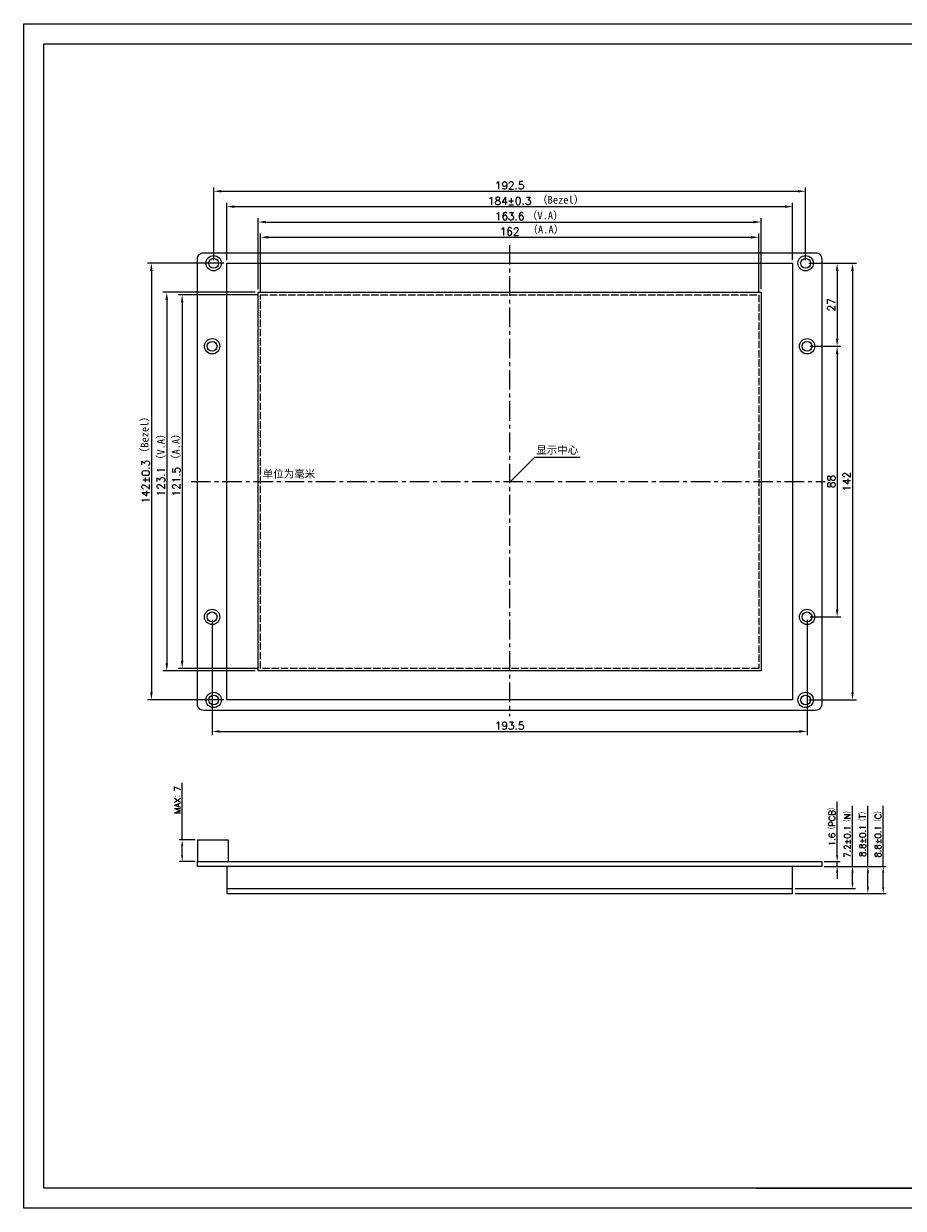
# Model space of a CAD drawing. Header units: millimetres. Extents: x 3817 to 4370, y -2508 to -2123.
# Tile 1 of 2: x 3817 to 4103, y -2508 to -2123. Entities that reach past the tile are written whole.
import ezdxf

# ---------------------------------------------------------------- set-up
doc = ezdxf.new("R2010")
doc.units = ezdxf.units.MM
doc.header["$LTSCALE"] = 0.2
for name, pattern in [('ACAD_ISO02W100', [15, 12, -3]), ('CENTER', [50.8, 31.75, -6.35, 6.35, -6.35]), ('CENTER2', [28.574999, 19.049999, -3.175, 3.175, -3.175])]:
    doc.linetypes.add(name, pattern=pattern)
doc.layers.get('0').update_dxf_attribs({"lineweight": 18})
doc.styles.get("Standard").update_dxf_attribs({"font": 'txt.shx', "bigfont": 'gbcbig.shx'})
doc.dimstyles.new('ISO-25', dxfattribs={"dimtxt": 2.5, "dimasz": 2.5, "dimexe": 1.25, "dimexo": 1, "dimtad": 1, "dimdec": 1, "dimdsep": 46, "dimtxsty": 'Standard', "dimcen": 2.5, "dimdle": 5, "dimadec": 0, "dimazin": 0, "dimtfac": 1, "dimtdec": 1, "dimtmove": 0, "dimatfit": 3, "dimfxl": 0, "dimarcsym": 0})

# ---------------------------------------------------------------- blocks, each defined once
blk = doc.blocks.new('*X3')
for points in [[(3881.69, -2177.01), (3881.69, -2177.84), (3879.19, -2177.43)], [(4069.19, -2177.01), (4069.19, -2177.84), (4071.69, -2177.43)]]:
    blk.add_hatch(color=0).paths.add_polyline_path(points, flags=0)
at = {"color": 0, "linetype": 'Continuous', "lineweight": -2}
for p, q in [((3879.19, -2199.83), (3879.19, -2176.18)), ((4071.69, -2199.83), (4071.69, -2176.18)), ((3881.69, -2177.43), (4069.19, -2177.43))]:
    blk.add_line(p, q, dxfattribs=at)
at = {"color": 0, "insert": (3975.44, -2175.55), "char_height": 2.5, "width": 28.9286, "attachment_point": 5}
blk.add_mtext('192.5', dxfattribs=at)
blk = doc.blocks.new('*X14')
for points in [[(4086.52, -2203.33), (4087.35, -2203.33), (4086.94, -2200.83)], [(4086.52, -2340.33), (4087.35, -2340.33), (4086.94, -2342.83)]]:
    blk.add_hatch(color=0).paths.add_polyline_path(points, flags=0)
at = {"color": 0, "linetype": 'Continuous', "lineweight": -2}
for p, q in [((4072.69, -2200.83), (4088.19, -2200.83)), ((4086.94, -2203.33), (4086.94, -2340.33)), ((4072.69, -2342.83), (4088.19, -2342.83))]:
    blk.add_line(p, q, dxfattribs=at)
at = {"color": 0, "insert": (4085.06, -2271.83), "char_height": 2.5, "width": 18.2143, "attachment_point": 5, "rotation": 90}
blk.add_mtext('142', dxfattribs=at)
blk = doc.blocks.new('*X15')
for points in [[(3858.52, -2203.33), (3859.35, -2203.33), (3858.94, -2200.83)], [(3858.52, -2340.33), (3859.35, -2340.33), (3858.94, -2342.83)]]:
    blk.add_hatch(color=0).paths.add_polyline_path(points, flags=0)
at = {"color": 0, "linetype": 'Continuous', "lineweight": -2}
for p, q in [((3882.44, -2200.83), (3857.69, -2200.83)), ((3858.94, -2203.33), (3858.94, -2340.33)), ((3882.44, -2342.83), (3857.69, -2342.83))]:
    blk.add_line(p, q, dxfattribs=at)
at = {"color": 0, "insert": (3857.06, -2271.83), "char_height": 2.5, "width": 45.3571, "attachment_point": 5, "rotation": 90}
blk.add_mtext('142%%P0.3', dxfattribs=at)
blk = doc.blocks.new('*X16')
for points in [[(3896.94, -2191.97), (3896.94, -2192.81), (3894.44, -2192.39)], [(4053.94, -2191.97), (4053.94, -2192.81), (4056.44, -2192.39)]]:
    blk.add_hatch(color=0).paths.add_polyline_path(points, flags=0)
at = {"color": 0, "linetype": 'Continuous', "lineweight": -2}
for p, q in [((3894.44, -2210.08), (3894.44, -2191.14)), ((4056.44, -2210.08), (4056.44, -2191.14)), ((3896.94, -2192.39), (4053.94, -2192.39))]:
    blk.add_line(p, q, dxfattribs=at)
at = {"color": 0, "insert": (3975.44, -2190.51), "char_height": 2.5, "width": 18.2143, "attachment_point": 5}
blk.add_mtext('162', dxfattribs=at)
blk = doc.blocks.new('*X17')
for points in [[(3868.52, -2213.58), (3869.35, -2213.58), (3868.94, -2211.08)], [(3868.52, -2330.08), (3869.35, -2330.08), (3868.94, -2332.58)]]:
    blk.add_hatch(color=0).paths.add_polyline_path(points, flags=0)
at = {"color": 0, "linetype": 'Continuous', "lineweight": -2}
for p, q in [((3893.44, -2211.08), (3867.69, -2211.08)), ((3868.94, -2213.58), (3868.94, -2330.08)), ((3893.44, -2332.58), (3867.69, -2332.58))]:
    blk.add_line(p, q, dxfattribs=at)
at = {"color": 0, "insert": (3867.06, -2271.83), "char_height": 2.5, "width": 28.9286, "attachment_point": 5, "rotation": 90}
blk.add_mtext('121.5', dxfattribs=at)
blk = doc.blocks.new('*X18')
for points in [[(3863.52, -2212.78), (3864.35, -2212.78), (3863.94, -2210.28)], [(3863.52, -2330.88), (3864.35, -2330.88), (3863.94, -2333.38)]]:
    blk.add_hatch(color=0).paths.add_polyline_path(points, flags=0)
at = {"color": 0, "linetype": 'Continuous', "lineweight": -2}
for p, q in [((3892.64, -2210.28), (3862.69, -2210.28)), ((3863.94, -2212.78), (3863.94, -2330.88)), ((3892.64, -2333.38), (3862.69, -2333.38))]:
    blk.add_line(p, q, dxfattribs=at)
at = {"color": 0, "insert": (3862.06, -2271.83), "char_height": 2.5, "width": 26.7857, "attachment_point": 5, "rotation": 90}
blk.add_mtext('123.1', dxfattribs=at)
blk = doc.blocks.new('*X19')
for points in [[(3896.14, -2187.01), (3896.14, -2187.84), (3893.64, -2187.43)], [(4054.74, -2187.01), (4054.74, -2187.84), (4057.24, -2187.43)]]:
    blk.add_hatch(color=0).paths.add_polyline_path(points, flags=0)
at = {"color": 0, "linetype": 'Continuous', "lineweight": -2}
for p, q in [((3893.64, -2209.28), (3893.64, -2186.18)), ((3896.14, -2187.43), (4054.74, -2187.43)), ((4057.24, -2209.28), (4057.24, -2186.18))]:
    blk.add_line(p, q, dxfattribs=at)
at = {"color": 0, "insert": (3975.44, -2185.55), "char_height": 2.5, "width": 28.9286, "attachment_point": 5}
blk.add_mtext('163.6', dxfattribs=at)
blk = doc.blocks.new('*X20')
for points in [[(3885.94, -2182.01), (3885.94, -2182.84), (3883.44, -2182.43)], [(4064.94, -2182.01), (4064.94, -2182.84), (4067.44, -2182.43)]]:
    blk.add_hatch(color=0).paths.add_polyline_path(points, flags=0)
at = {"color": 0, "linetype": 'Continuous', "lineweight": -2}
for p, q in [((3883.44, -2199.83), (3883.44, -2181.18)), ((3885.94, -2182.43), (4064.94, -2182.43)), ((4067.44, -2199.83), (4067.44, -2181.18))]:
    blk.add_line(p, q, dxfattribs=at)
at = {"color": 0, "insert": (3975.44, -2180.55), "char_height": 2.5, "width": 45.3571, "attachment_point": 5}
blk.add_mtext('184%%P0.3', dxfattribs=at)
blk = doc.blocks.new('*X21')
for points in [[(4081.52, -2230.33), (4082.35, -2230.33), (4081.94, -2227.83)], [(4081.52, -2313.33), (4082.35, -2313.33), (4081.94, -2315.83)]]:
    blk.add_hatch(color=0).paths.add_polyline_path(points, flags=0)
at = {"color": 0, "linetype": 'Continuous', "lineweight": -2}
for p, q in [((4073.18, -2227.83), (4083.19, -2227.83)), ((4081.94, -2230.33), (4081.94, -2313.33)), ((4073.18, -2315.83), (4083.19, -2315.83))]:
    blk.add_line(p, q, dxfattribs=at)
at = {"color": 0, "insert": (4080.06, -2271.83), "char_height": 2.5, "width": 12.1429, "attachment_point": 5, "rotation": 90}
blk.add_mtext('88', dxfattribs=at)
blk = doc.blocks.new('*X22')
for points in [[(4081.52, -2203.33), (4082.35, -2203.33), (4081.94, -2200.83)], [(4081.52, -2225.33), (4082.35, -2225.33), (4081.94, -2227.83)]]:
    blk.add_hatch(color=0).paths.add_polyline_path(points, flags=0)
at = {"color": 0, "linetype": 'Continuous', "lineweight": -2}
for p, q in [((4072.69, -2200.83), (4083.19, -2200.83)), ((4081.94, -2203.33), (4081.94, -2225.33)), ((4073.18, -2227.83), (4083.19, -2227.83))]:
    blk.add_line(p, q, dxfattribs=at)
at = {"color": 0, "insert": (4080.06, -2214.33), "char_height": 2.5, "width": 12.1429, "attachment_point": 5, "rotation": 90}
blk.add_mtext('27', dxfattribs=at)
blk = doc.blocks.new('*X23')
for points in [[(3881.18, -2352.65), (3881.18, -2353.48), (3878.68, -2353.06)], [(4069.68, -2352.65), (4069.68, -2353.48), (4072.18, -2353.06)]]:
    blk.add_hatch(color=0).paths.add_polyline_path(points, flags=0)
at = {"color": 0, "linetype": 'Continuous', "lineweight": -2}
for p, q in [((3878.68, -2316.83), (3878.68, -2354.31)), ((4072.18, -2316.83), (4072.18, -2354.31)), ((3881.18, -2353.06), (4069.68, -2353.06))]:
    blk.add_line(p, q, dxfattribs=at)
at = {"color": 0, "insert": (3975.43, -2351.19), "char_height": 2.5, "width": 28.9286, "attachment_point": 5}
blk.add_mtext('193.5', dxfattribs=at)
blk = doc.blocks.new('*X24')
for points in [[(4081.6, -2393.34), (4082.27, -2393.34), (4081.94, -2395.34)], [(4081.6, -2398.94), (4082.27, -2398.94), (4081.94, -2396.94)]]:
    blk.add_hatch(color=0).paths.add_polyline_path(points, flags=0)
at = {"color": 0, "linetype": 'Continuous', "lineweight": -2}
for p, q in [((4081.94, -2393.34), (4081.94, -2375.94)), ((4077.74, -2395.34), (4082.94, -2395.34)), ((4081.94, -2396.94), (4081.94, -2395.34)), ((4077.74, -2396.94), (4082.94, -2396.94)), ((4081.94, -2398.94), (4081.94, -2400.94))]:
    blk.add_line(p, q, dxfattribs=at)
at = {"color": 0, "lineweight": 0, "insert": (4080.29, -2383.49), "char_height": 2, "width": 40, "attachment_point": 5, "rotation": 90}
blk.add_mtext('1.6（PCB）', dxfattribs=at)
blk = doc.blocks.new('*X25')
for points in [[(4086.6, -2398.94), (4087.27, -2398.94), (4086.94, -2396.94)], [(4086.6, -2402.14), (4087.27, -2402.14), (4086.94, -2404.14)]]:
    blk.add_hatch(color=0).paths.add_polyline_path(points, flags=0)
at = {"color": 0, "linetype": 'Continuous', "lineweight": -2}
for p, q in [((4086.94, -2396.94), (4086.94, -2377.21)), ((4077.74, -2396.94), (4087.94, -2396.94)), ((4086.94, -2402.14), (4086.94, -2398.94)), ((4068.24, -2404.14), (4087.94, -2404.14))]:
    blk.add_line(p, q, dxfattribs=at)
at = {"color": 0, "lineweight": 0, "insert": (4085.29, -2385.93), "char_height": 2, "width": 50.8571, "attachment_point": 5, "rotation": 90}
blk.add_mtext('7.2%%P0.1（N）', dxfattribs=at)
blk = doc.blocks.new('*X26')
for points in [[(4091.6, -2398.94), (4092.27, -2398.94), (4091.94, -2396.94)], [(4091.6, -2403.74), (4092.27, -2403.74), (4091.94, -2405.74)]]:
    blk.add_hatch(color=0).paths.add_polyline_path(points, flags=0)
at = {"color": 0, "linetype": 'Continuous', "lineweight": -2}
for p, q in [((4091.94, -2396.94), (4091.94, -2377.21)), ((4077.74, -2396.94), (4092.94, -2396.94)), ((4091.94, -2403.74), (4091.94, -2398.94)), ((4068.24, -2405.74), (4092.94, -2405.74))]:
    blk.add_line(p, q, dxfattribs=at)
at = {"color": 0, "lineweight": 0, "insert": (4090.29, -2385.93), "char_height": 2, "width": 49.1429, "attachment_point": 5, "rotation": 90}
blk.add_mtext('8.8%%P0.1（T）', dxfattribs=at)
blk = doc.blocks.new('*X27')
for points in [[(3868.6, -2390.34), (3869.27, -2390.34), (3868.94, -2388.34)], [(3868.6, -2393.34), (3869.27, -2393.34), (3868.94, -2395.34)]]:
    blk.add_hatch(color=0).paths.add_polyline_path(points, flags=0)
at = {"color": 0, "linetype": 'Continuous', "lineweight": -2}
for p, q in [((3868.94, -2388.34), (3868.94, -2369.77)), ((3873.14, -2388.34), (3867.94, -2388.34)), ((3868.94, -2393.34), (3868.94, -2390.34)), ((3873.14, -2395.34), (3867.94, -2395.34))]:
    blk.add_line(p, q, dxfattribs=at)
at = {"color": 0, "lineweight": 0, "insert": (3867.41, -2375.36), "char_height": 2, "width": 26.5714, "attachment_point": 5, "rotation": 90}
blk.add_mtext('MAX：7', dxfattribs=at)
blk = doc.blocks.new('*X28')
for points in [[(4096.6, -2398.94), (4097.27, -2398.94), (4096.94, -2396.94)], [(4096.6, -2403.74), (4097.27, -2403.74), (4096.94, -2405.74)]]:
    blk.add_hatch(color=0).paths.add_polyline_path(points, flags=0)
at = {"color": 0, "linetype": 'Continuous', "lineweight": -2}
for p, q in [((4096.94, -2396.94), (4096.94, -2377.21)), ((4077.74, -2396.94), (4097.94, -2396.94)), ((4096.94, -2403.74), (4096.94, -2398.94)), ((4068.24, -2405.74), (4097.94, -2405.74))]:
    blk.add_line(p, q, dxfattribs=at)
at = {"color": 0, "lineweight": 0, "insert": (4095.29, -2385.93), "char_height": 2, "width": 50.5714, "attachment_point": 5, "rotation": 90}
blk.add_mtext('8.8%%P0.1（C）', dxfattribs=at)

msp = doc.modelspace()

# ---------------------------------------------------------------- linework, layer by layer
at = {"linetype": 'CENTER'}
for p, q in [((3975.437, -2194.908), (3975.437, -2348.14)), ((3871.819, -2271.827), (4078.002, -2271.827))]:
    msp.add_line(p, q, dxfattribs=at)
for p, q in [((3883.437, -2200.827), (3893.437, -2200.827)), ((3883.437, -2404.143), (3883.437, -2405.743)), ((3883.437, -2405.743), (4067.437, -2405.743)), ((4067.437, -2405.743), (4067.437, -2404.143)), ((4055.572, -2501.591), (4220.666, -2501.591))]:
    msp.add_line(p, q)
at = {"lineweight": 0}
for p, q in [((3975.437, -2272.087), (3983.657, -2263.876)), ((3983.657, -2263.876), (3998.427, -2263.876)), ((3873.937, -2388.343), (3883.937, -2388.343)), ((3873.937, -2388.343), (3873.937, -2395.343)), ((3883.937, -2388.343), (3883.937, -2395.343))]:
    msp.add_line(p, q, dxfattribs=at)
for points in [[(3817.403, -2122.943), (4369.914, -2122.943), (4369.914, -2508.122), (3817.403, -2508.122)], [(4363.384, -2501.591), (3823.903, -2501.591), (3823.903, -2129.443), (4363.384, -2129.443)], [(3883.437, -2200.827), (4067.437, -2200.827), (4067.437, -2342.827), (3883.437, -2342.827)], [(4057.237, -2333.377), (3893.637, -2333.377), (3893.637, -2210.277), (4057.237, -2210.277)], [(3873.937, -2395.343), (4076.937, -2395.343), (4076.937, -2396.943), (3873.937, -2396.943)], [(4067.437, -2396.943), (3883.437, -2396.943), (3883.437, -2404.143), (4067.437, -2404.143)]]:
    msp.add_lwpolyline(points, close=True)
msp.add_lwpolyline([(4074.937, -2346.227), (3875.937, -2346.227, -0.4142136), (3873.937, -2344.227), (3873.937, -2199.427, -0.4142136), (3875.937, -2197.427), (4074.937, -2197.427, -0.4142136), (4076.937, -2199.427), (4076.937, -2344.227, -0.4142136)], format="xyb", close=True)
at = {"color": 1, "linetype": 'ACAD_ISO02W100'}
msp.add_lwpolyline([(3894.437, -2211.077), (4056.437, -2211.077), (4056.437, -2332.577), (3894.437, -2332.577)], close=True, dxfattribs=at)
for centre, radius in [((3879.187, -2200.827), 2.5), ((3879.187, -2200.827), 1.6), ((4071.687, -2200.827), 2.5), ((4071.687, -2200.827), 1.6), ((3878.682, -2227.827), 2.5), ((3878.682, -2227.827), 1.6), ((4072.182, -2227.827), 2.5), ((4072.182, -2227.827), 1.6), ((3878.682, -2315.827), 2.5), ((3878.682, -2315.827), 1.6), ((4072.182, -2315.827), 2.5), ((4072.182, -2315.827), 1.6), ((3879.187, -2342.827), 2.5), ((3879.187, -2342.827), 1.6), ((4071.687, -2342.827), 2.5), ((4071.687, -2342.827), 1.6)]:
    msp.add_circle(centre, radius)

# ---------------------------------------------------------------- texts
at = {"lineweight": 0, "char_height": 2.5, "attachment_point": 1}
for s, insert, width in [('{\\fSimSun|b0|i0|c0|p2;（Bezel）}', (3984.362, -2178.95), 21.73575), ('{\\fSimSun|b0|i0|c0|p2;（V.A）}', (3981.05, -2184.094), 23.07878), ('{\\fSimSun|b0|i0|c0|p2;\\C1;（A.A）}', (3981.236, -2188.648), 21.73575), ('{\\fSimSun|b0|i0|c0|p2;显示中心}', (3984.08, -2260.322), 21.73575), ('{\\fSimSun|b0|i0|c0|p2;单位为毫米}', (3895.156, -2268.081), 47.99899)]:
    msp.add_mtext(s, dxfattribs=dict(at, insert=insert, width=width))
at = {"lineweight": 0, "insert": (3855.491, -2264.248), "char_height": 2.5, "width": 21.85851, "attachment_point": 1, "rotation": 90}
msp.add_mtext('{\\fSimSun|b0|i0|c0|p2;（Bezel）}', dxfattribs=at)
at = {"linetype": 'CENTER2', "lineweight": 0, "insert": (3860.728, -2266.49), "char_height": 2.5, "width": 24.54008, "attachment_point": 1, "rotation": 90}
msp.add_mtext('{\\fSimSun|b0|i0|c0|p2;（V.A）}', dxfattribs=at)
at = {"color": 1, "linetype": 'CENTER2', "lineweight": 0, "insert": (3865.658, -2266.449), "char_height": 2.5, "width": 21.85851, "attachment_point": 1, "rotation": 90}
msp.add_mtext('{\\fSimSun|b0|i0|c0|p2;（A.A）}', dxfattribs=at)

# ---------------------------------------------------------------- dimensions: what is measured, and where the dimension line sits
for base, p1, p2, text, picture, middle in [((4071.687, -2177.427), (3879.187, -2200.827), (4071.687, -2200.827), '192.5', '*X3', (3975.437, -2177.427)), ((4067.437, -2182.427), (3883.437, -2200.827), (4067.437, -2200.827), '184%%P0.3', '*X20', (3975.437, -2182.427)), ((4057.237, -2187.427), (3893.637, -2210.277), (4057.237, -2210.277), '163.6', '*X19', (3975.437, -2187.427)), ((4072.182, -2353.062), (3878.682, -2315.827), (4072.182, -2315.827), '193.5', '*X23', (3975.432, -2353.062))]:
    dim = msp.add_linear_dim(base=base, p1=p1, p2=p2, text=text, dimstyle='ISO-25', override={"dimsah": 1, "dimtolj": 1, "dimarcsym": 1})
    dim.commit()
    dim.dimension.update_dxf_attribs({"geometry": picture, "text_midpoint": middle, "dimtype": 160})
at = {"color": 1}
dim = msp.add_linear_dim(base=(4056.437, -2192.388), p1=(3894.437, -2211.077), p2=(4056.437, -2211.077), text='162', dimstyle='ISO-25', override={"dimsah": 1, "dimtolj": 1, "dimarcsym": 1}, dxfattribs=at)
dim.commit()
dim.dimension.update_dxf_attribs({"geometry": '*X16', "text_midpoint": (3975.437, -2192.388), "dimtype": 160})
for base, p1, p2, text, picture, middle in [((3858.937, -2342.827), (3883.437, -2200.827), (3883.437, -2342.827), '142%%P0.3', '*X15', (3858.937, -2271.827)), ((4086.937, -2342.827), (4071.687, -2200.827), (4071.687, -2342.827), '142', '*X14', (4086.937, -2271.827)), ((4081.937, -2227.827), (4071.687, -2200.827), (4072.182, -2227.827), '27', '*X22', (4081.937, -2214.327)), ((3863.937, -2333.377), (3893.637, -2210.277), (3893.637, -2333.377), '123.1', '*X18', (3863.937, -2271.827)), ((4081.937, -2315.827), (4072.182, -2227.827), (4072.182, -2315.827), '88', '*X21', (4081.937, -2271.827))]:
    dim = msp.add_linear_dim(base=base, p1=p1, p2=p2, angle=90, text=text, dimstyle='ISO-25', override={"dimsah": 1, "dimtolj": 1, "dimarcsym": 1})
    dim.commit()
    dim.dimension.update_dxf_attribs({"geometry": picture, "text_midpoint": middle, "dimtype": 160})
dim = msp.add_linear_dim(base=(3868.937, -2332.577), p1=(3894.437, -2211.077), p2=(3894.437, -2332.577), angle=90, text='121.5', dimstyle='ISO-25', override={"dimsah": 1, "dimtolj": 1, "dimarcsym": 1}, dxfattribs=at)
dim.commit()
dim.dimension.update_dxf_attribs({"geometry": '*X17', "text_midpoint": (3868.937, -2271.827), "dimtype": 160})
at = {"lineweight": 0}
for base, p1, p2, text, override, picture, middle in [((4086.937, -2404.143), (4076.937, -2396.943), (4067.437, -2404.143), '7.2%%P0.1（N）', {"dimscale": 0.8, "dimsah": 1, "dimtolj": 1, "dimarcsym": 1}, '*X25', (4086.937, -2385.926)), ((4096.937, -2405.743), (4076.937, -2396.943), (4067.437, -2405.743), '8.8%%P0.1（C）', {"dimscale": 0.8, "dimdec": 2, "dimsah": 1, "dimtolj": 1, "dimarcsym": 1}, '*X28', (4096.937, -2385.926)), ((3868.937, -2395.343), (3873.937, -2388.343), (3873.937, -2395.343), 'MAX：7', {"dimscale": 0.8, "dimsah": 1, "dimtolj": 1, "dimarcsym": 1}, '*X27', (3868.937, -2375.362)), ((4091.937, -2405.743), (4076.937, -2396.943), (4067.437, -2405.743), '8.8%%P0.1（T）', {"dimscale": 0.8, "dimsah": 1, "dimtolj": 1, "dimarcsym": 1}, '*X26', (4091.937, -2385.926)), ((4081.937, -2396.943), (4076.937, -2395.343), (4076.937, -2396.943), '1.6（PCB）', {"dimscale": 0.8, "dimsah": 1, "dimtolj": 1, "dimarcsym": 1}, '*X24', (4081.937, -2383.492))]:
    dim = msp.add_linear_dim(base=base, p1=p1, p2=p2, angle=90, text=text, dimstyle='ISO-25', override=override, dxfattribs=at)
    dim.commit()
    dim.dimension.update_dxf_attribs({"geometry": picture, "text_midpoint": middle, "dimtype": 160})

doc.saveas('drawing.dxf')
